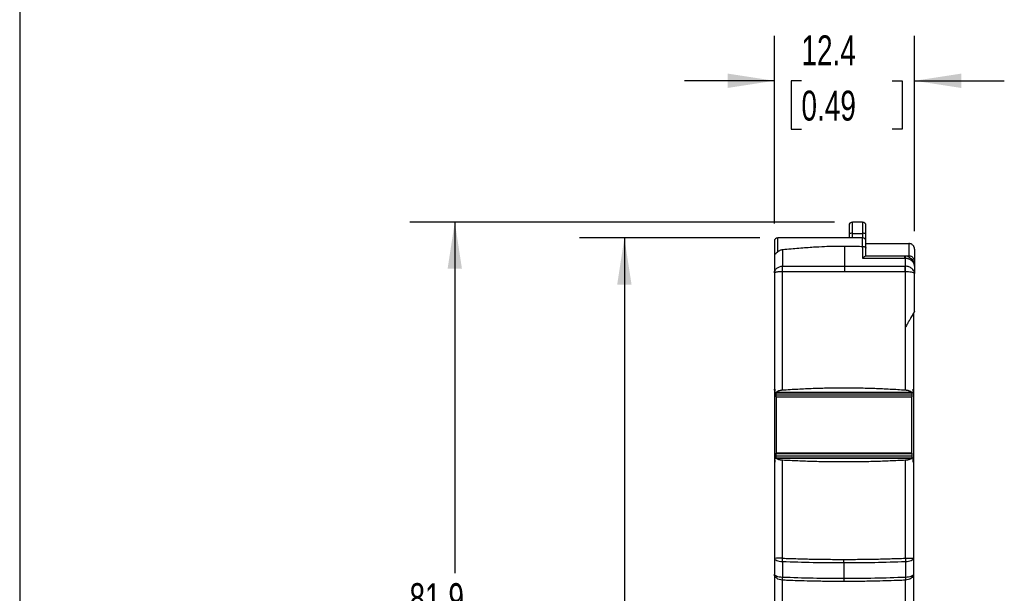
# Model space of a CAD drawing. Header units: millimetres. Extents: x 8 to 341, y 8 to 262.
# Tile 3 of 11: x 8 to 95, y 125 to 176. Entities that reach past the tile are written whole.
import ezdxf

# ---------------------------------------------------------------- set-up
doc = ezdxf.new("R2010")
doc.units = ezdxf.units.MM
doc.header["$LTSCALE"] = 1.25
doc.layers.add('DIMENSIONS', color=140, linetype='Continuous', lineweight=25)
doc.layers.add('TEXT', color=140, linetype='Continuous', lineweight=25)
doc.styles.add('SLDTEXTSTYLE0', font='TXT', dxfattribs={"width": 0.7})
doc.dimstyles.new('SLDDIMSTYLE0', dxfattribs={"dimtxt": 2.69751, "dimasz": 4.1275, "dimexe": 0, "dimexo": 0.0625, "dimgap": 0.674377, "dimtad": 0, "dimtih": 1, "dimtoh": 1, "dimrnd": 1e-09, "dimzin": 12, "dimdsep": 46, "dimtxsty": 'SLDTEXTSTYLE0', "dimsah": 1, "dimcen": 0.09, "dimadec": 0, "dimazin": 3, "dimtfac": 1, "dimtmove": 0, "dimatfit": 0, "dimfxl": 0, "dimfrac": 2, "dimtolj": 1, "dimtzin": 12, "dimarcsym": 0})
doc.dimstyles.new('SLDDIMSTYLE1', dxfattribs={"dimtxt": 2.69751, "dimasz": 4.1275, "dimexe": 0, "dimexo": 0.0625, "dimgap": 0.674377, "dimtad": 0, "dimtih": 1, "dimtoh": 1, "dimrnd": 1e-09, "dimzin": 12, "dimdsep": 46, "dimtxsty": 'SLDTEXTSTYLE0', "dimsah": 1, "dimcen": 0.09, "dimadec": 0, "dimazin": 3, "dimtfac": 1, "dimtofl": 0, "dimtmove": 0, "dimatfit": 3, "dimfxl": 0, "dimfrac": 2, "dimtolj": 1, "dimtzin": 12, "dimarcsym": 0})

# ---------------------------------------------------------------- blocks, each defined once
blk = doc.blocks.new('_D')
at = {"layer": 'DIMENSIONS'}
for p, q in [((74.693, 157.913), (74.693, 174.495)), ((87.093, 157.213), (87.093, 174.494)), ((74.693, 170.526), (66.756, 170.526)), ((77.085, 170.526), (76.179, 170.526)), ((76.179, 170.526), (76.179, 166.239)), ((85.101, 170.526), (86.006, 170.526)), ((86.006, 170.526), (86.006, 166.239)), ((87.093, 170.526), (95.031, 170.525)), ((76.179, 166.239), (77.085, 166.239)), ((86.006, 166.239), (85.101, 166.239))]:
    blk.add_line(p, q, dxfattribs=at)
for points in [[(74.693, 170.526), (70.566, 171.161), (70.566, 169.891)], [(87.093, 170.526), (91.221, 169.891), (91.221, 171.161)]]:
    blk.add_solid(points, dxfattribs=at)
at = {"layer": 'DIMENSIONS', "char_height": 2.6458, "attachment_point": 1, "style": 'SLDTEXTSTYLE0'}
for s, insert in [('12.4', (77.085, 174.54)), ('0.49', (77.085, 169.649))]:
    blk.add_mtext(s, dxfattribs=dict(at, insert=insert))
blk = doc.blocks.new('_D_1')
at = {"layer": 'DIMENSIONS'}
for p, q in [((73.405, 156.626), (57.455, 156.626)), ((61.424, 156.626), (61.424, 122.448)), ((57.416, 117.557), (56.51, 117.557)), ((56.51, 117.557), (56.51, 113.269)), ((65.431, 117.557), (66.337, 117.557)), ((66.337, 117.557), (66.337, 113.269)), ((56.51, 113.269), (57.416, 113.269)), ((66.337, 113.269), (65.431, 113.269)), ((61.424, 76.126), (61.424, 112.665)), ((73.905, 76.126), (57.455, 76.126))]:
    blk.add_line(p, q, dxfattribs=at)
for points in [[(61.424, 156.626), (60.789, 152.498), (62.059, 152.498)], [(61.424, 76.126), (62.059, 80.253), (60.789, 80.253)]]:
    blk.add_solid(points, dxfattribs=at)
at = {"layer": 'DIMENSIONS', "char_height": 2.6458, "attachment_point": 1, "style": 'SLDTEXTSTYLE0'}
for s, insert in [('80.5', (57.416, 121.571)), ('3.17', (57.416, 116.68))]:
    blk.add_mtext(s, dxfattribs=dict(at, insert=insert))
blk = doc.blocks.new('_D_2')
at = {"layer": 'DIMENSIONS'}
for p, q in [((80.005, 158.026), (42.455, 158.026)), ((46.424, 158.026), (46.424, 126.96)), ((42.416, 122.069), (41.51, 122.069)), ((41.51, 122.069), (41.51, 117.782)), ((50.431, 122.069), (51.337, 122.069)), ((51.337, 122.069), (51.337, 117.782)), ((41.51, 117.782), (42.416, 117.782)), ((51.337, 117.782), (50.431, 117.782)), ((46.424, 76.126), (46.424, 117.178)), ((73.905, 76.126), (42.455, 76.126))]:
    blk.add_line(p, q, dxfattribs=at)
for points in [[(46.424, 158.026), (45.789, 153.898), (47.059, 153.898)], [(46.424, 76.126), (47.059, 80.253), (45.789, 80.253)]]:
    blk.add_solid(points, dxfattribs=at)
at = {"layer": 'DIMENSIONS', "char_height": 2.6458, "attachment_point": 1, "style": 'SLDTEXTSTYLE0'}
for s, insert in [('81.9', (42.416, 126.084)), ('3.22', (42.416, 121.193))]:
    blk.add_mtext(s, dxfattribs=dict(at, insert=insert))

msp = doc.modelspace()

# ---------------------------------------------------------------- linework, layer by layer
for p, q in [((82.493, 158.026), (81.593, 158.026)), ((81.593, 157.026), (81.593, 158.026)), ((82.493, 158.026), (82.493, 157.026)), ((81.593, 156.626), (81.593, 157.026)), ((81.593, 157.026), (82.493, 157.026)), ((82.493, 157.026), (82.493, 156.626)), ((74.693, 156.326), (74.693, 155.058)), ((82.498, 156.626), (74.993, 156.626)), ((74.993, 155.394), (74.993, 156.626)), ((80.891, 155.909), (80.893, 154.135)), ((82.493, 156.626), (81.593, 156.626)), ((82.793, 156.135), (82.793, 156.326)), ((82.793, 156.126), (86.593, 156.126)), ((86.593, 156.126), (86.593, 155.026)), ((74.692, 155.058), (74.693, 153.534)), ((75.434, 154.133), (75.432, 155.601)), ((82.793, 155.026), (82.793, 155.717)), ((86.193, 155.026), (86.593, 155.026)), ((86.593, 155.026), (86.593, 154.916)), ((87.093, 155.626), (87.093, 154.526)), ((86.25, 155.023), (86.251, 155.016)), ((87.093, 154.526), (87.093, 154.16)), ((74.693, 153.534), (74.693, 143.231)), ((75.406, 143.177), (75.406, 153.631)), ((87.093, 153.479), (87.075, 153.591)), ((87.084, 153.49), (87.08, 153.559)), ((87.093, 153.479), (87.085, 153.49)), ((87.093, 154.116), (87.093, 153.479)), ((74.693, 143.168), (74.693, 143.231)), ((74.693, 143.168), (74.693, 136.785)), ((74.77, 142.916), (86.915, 142.916)), ((86.868, 142.942), (74.817, 142.942)), ((86.993, 143.231), (86.993, 143.168)), ((86.993, 143.168), (86.993, 136.724)), ((74.843, 142.745), (86.843, 142.745)), ((74.843, 142.566), (74.843, 142.745)), ((74.843, 142.566), (74.843, 137.578)), ((74.843, 142.566), (86.843, 142.566)), ((86.843, 142.745), (86.843, 142.566)), ((86.843, 137.578), (86.843, 142.566)), ((74.693, 136.785), (74.693, 128.276)), ((86.899, 137.151), (74.787, 137.151)), ((74.824, 137.136), (86.861, 137.136)), ((86.843, 137.578), (74.843, 137.578)), ((74.843, 137.532), (74.843, 137.578)), ((86.843, 137.532), (74.843, 137.532)), ((74.843, 137.308), (74.843, 137.532)), ((86.843, 137.308), (74.843, 137.308)), ((74.843, 137.151), (74.843, 137.308)), ((75.406, 128.292), (75.406, 136.957)), ((86.843, 137.578), (86.843, 137.532)), ((86.843, 137.532), (86.843, 137.308)), ((86.843, 137.308), (86.843, 137.151)), ((86.993, 136.68), (86.993, 136.526)), ((74.693, 128.276), (74.693, 126.87)), ((86.993, 128.276), (86.993, 126.87)), ((75.4, 128.004), (75.4, 126.598)), ((80.843, 127.899), (80.843, 126.486)), ((86.285, 128.004), (86.285, 126.598)), ((74.693, 126.87), (74.693, 77.229)), ((75.406, 103.48), (75.406, 126.346))]:
    msp.add_line(p, q)
at = {"flags": 128}
for points in [[(86.28, 128.292), (86.28, 129.376), (86.28, 130.459), (86.28, 131.543), (86.28, 132.626), (86.28, 133.709), (86.28, 134.792), (86.28, 135.874), (86.28, 136.957)], [(86.28, 103.48), (86.28, 106.172), (86.28, 108.914), (86.28, 111.703), (86.28, 114.54), (86.28, 117.423), (86.28, 120.353), (86.28, 123.327), (86.28, 126.346)]]:
    msp.add_lwpolyline(points, dxfattribs=at)
for centre, radius, start, end in [((81.593, 157.726), 0.3, 90, 180.00001), ((82.493, 157.726), 0.3, 0, 90), ((81.521, 156.606), 0.426, 80.27242, 122.34744), ((82.565, 156.606), 0.426, 57.65256, 99.72758), ((74.993, 156.326), 0.3, 90.00004, 180), ((82.493, 156.326), 0.3, 0, 89.60127), ((75.24, 120.012), 8.282, 88.85425, 93.7897)]:
    msp.add_arc(centre, radius, start, end)
for points, knots in [([(81.293, 157.726), (81.293, 157.726), (81.293, 157.649), (81.293, 157.375), (81.293, 157.178), (81.293, 156.966)], [0, 0, 0, 0, 0.5, 0.5, 1, 1, 1, 1]), ([(82.793, 156.966), (82.793, 156.996), (82.793, 157.056), (82.793, 157.144), (82.793, 157.227), (82.793, 157.307), (82.793, 157.382), (82.793, 157.449), (82.793, 157.529), (82.793, 157.594), (82.793, 157.654), (82.793, 157.695), (82.793, 157.722), (82.793, 157.725), (82.793, 157.726)], [0, 0, 0, 0, 0.071441, 0.14288, 0.214319, 0.285759, 0.357201, 0.42907, 0.494968, 0.636131, 0.702232, 0.814427, 0.916426, 1, 1, 1, 1]), ([(81.293, 156.966), (81.293, 156.9), (81.293, 156.776), (81.293, 156.674), (81.293, 156.626)], [0, 0, 0, 0, 0.53329, 1, 1, 1, 1]), ([(82.793, 156.326), (82.793, 156.326), (82.793, 156.391), (82.793, 156.622), (82.793, 156.787), (82.793, 156.966)], [0, 0, 0, 0, 0.5, 0.5, 1, 1, 1, 1]), ([(75.432, 155.601), (75.677, 155.624), (76.154, 155.67), (76.853, 155.73), (77.517, 155.781), (78.267, 155.831), (79.1, 155.874), (80.011, 155.904), (80.603, 155.907), (80.891, 155.909)], [0, 0, 0, 0, 0.1346686, 0.2628964, 0.3846926, 0.5000682, 0.6754289, 0.8420488, 1, 1, 1, 1]), ([(80.891, 155.909), (81.066, 155.908), (81.419, 155.906), (81.954, 155.895), (82.314, 155.882), (82.496, 155.875)], [0, 0, 0, 0, 0.326986, 0.6603, 1, 1, 1, 1]), ([(82.496, 155.875), (82.495, 156), (82.495, 156.204), (82.494, 156.425), (82.493, 156.563), (82.493, 156.635), (82.493, 156.619), (82.493, 156.615)], [0, 0, 0, 0, 0.302562, 0.490882, 0.70333, 0.939852, 1, 1, 1, 1]), ([(82.793, 155.717), (82.793, 155.755), (82.793, 155.814), (82.793, 155.883), (82.792, 155.945), (82.793, 155.996), (82.793, 156.051), (82.793, 156.092), (82.793, 156.12), (82.793, 156.133)], [0, 0, 0, 0, 0.237913, 0.37214, 0.452515, 0.660298, 0.736051, 0.882452, 1, 1, 1, 1]), ([(82.793, 156.161), (82.793, 156.169), (82.793, 156.226), (82.793, 156.303), (82.793, 156.318), (82.793, 156.326)], [0, 0, 0, 0, 0.0840077, 0.5426437, 1, 1, 1, 1]), ([(82.793, 155.826), (82.793, 155.851), (82.793, 155.923), (82.793, 156.028), (82.793, 156.094), (82.793, 156.126)], [0, 0, 0, 0, 0.224862, 0.634804, 1, 1, 1, 1]), ([(87.093, 155.626), (87.092, 155.65), (87.09, 155.696), (87.075, 155.76), (87.055, 155.818), (87.031, 155.869), (87.003, 155.912), (86.975, 155.949), (86.925, 156.003), (86.843, 156.065), (86.721, 156.116), (86.635, 156.123), (86.593, 156.126)], [0, 0, 0, 0, 0.092564, 0.178369, 0.257416, 0.329709, 0.395253, 0.454054, 0.506124, 0.677834, 0.842246, 1, 1, 1, 1]), ([(74.993, 155.394), (74.979, 155.382), (74.953, 155.359), (74.916, 155.326), (74.854, 155.268), (74.79, 155.209), (74.739, 155.15), (74.711, 155.108), (74.695, 155.076), (74.693, 155.064), (74.692, 155.058)], [0, 0, 0, 0, 0.0703132, 0.1370849, 0.2009036, 0.4295238, 0.5738522, 0.7184064, 0.8526667, 1, 1, 1, 1]), ([(74.993, 155.394), (75.014, 155.412), (75.056, 155.448), (75.125, 155.494), (75.209, 155.541), (75.311, 155.582), (75.392, 155.595), (75.432, 155.601)], [0, 0, 0, 0, 0.171787, 0.338379, 0.50123, 0.755484, 1, 1, 1, 1]), ([(82.496, 155.875), (82.497, 155.729), (82.499, 155.379), (82.499, 155.03), (82.499, 154.825)], [0, 0, 0, 0, 0.4166698, 1, 1, 1, 1]), ([(82.496, 155.875), (82.514, 155.875), (82.55, 155.873), (82.601, 155.865), (82.649, 155.852), (82.691, 155.836), (82.727, 155.815), (82.756, 155.793), (82.777, 155.768), (82.79, 155.743), (82.792, 155.726), (82.793, 155.717)], [0, 0, 0, 0, 0.111506, 0.222491, 0.333254, 0.444027, 0.554954, 0.666086, 0.777385, 0.888742, 1, 1, 1, 1]), ([(82.778, 155.026), (82.773, 155.025), (82.763, 155.025), (82.741, 155.017), (82.714, 155.004), (82.671, 154.978), (82.6, 154.927), (82.537, 154.863), (82.499, 154.825)], [0, 0, 0, 0, 0.094533, 0.198181, 0.311236, 0.433805, 0.665092, 1, 1, 1, 1]), ([(86.246, 154.825), (86.243, 154.844), (86.236, 154.884), (86.225, 154.937), (86.213, 154.984), (86.198, 155.019), (86.188, 155.023), (86.183, 155.026)], [0, 0, 0, 0, 0.150091, 0.32642, 0.528412, 0.754144, 1, 1, 1, 1]), ([(87.093, 154.526), (87.091, 154.551), (87.089, 154.597), (87.075, 154.659), (87.052, 154.728), (87.014, 154.801), (86.95, 154.881), (86.873, 154.944), (86.784, 154.991), (86.689, 155.02), (86.624, 155.024), (86.593, 155.026)], [0, 0, 0, 0, 0.113267, 0.205336, 0.27621, 0.426276, 0.554434, 0.680793, 0.795523, 0.900936, 1, 1, 1, 1]), ([(86.569, 154.94), (86.517, 154.961), (86.411, 155.005), (86.297, 155.016), (86.239, 155.021)], [0, 0, 0, 0, 0.493756, 1, 1, 1, 1]), ([(86.251, 155.016), (86.252, 155.013), (86.254, 155.006), (86.253, 154.95), (86.249, 154.872), (86.246, 154.825)], [0, 0, 0, 0, 0.218357, 0.529662, 1, 1, 1, 1]), ([(86.246, 154.825), (86.247, 154.729), (86.249, 154.498), (86.249, 154.268), (86.249, 154.133)], [0, 0, 0, 0, 0.416632, 1, 1, 1, 1]), ([(87.093, 154.116), (87.091, 154.142), (87.089, 154.193), (87.073, 154.269), (87.048, 154.34), (87.014, 154.408), (86.973, 154.47), (86.926, 154.528), (86.873, 154.58), (86.816, 154.627), (86.756, 154.669), (86.693, 154.705), (86.629, 154.736), (86.563, 154.762), (86.498, 154.783), (86.433, 154.8), (86.369, 154.812), (86.307, 154.821), (86.266, 154.824), (86.246, 154.825)], [0, 0, 0, 0, 0.0731614, 0.1445298, 0.2141052, 0.2818878, 0.3478775, 0.4120747, 0.4744793, 0.5350917, 0.593912, 0.6509405, 0.7061775, 0.7596233, 0.8112783, 0.8611429, 0.9092177, 0.9555032, 1, 1, 1, 1]), ([(86.551, 154.942), (86.635, 154.898), (86.826, 154.797), (86.992, 154.559), (87.079, 154.319), (87.088, 154.185), (87.093, 154.116)], [0, 0, 0, 0, 0.271199, 0.615111, 0.802647, 1, 1, 1, 1]), ([(74.693, 153.534), (74.693, 153.684), (74.771, 153.833), (75.043, 154.053), (75.235, 154.123), (75.434, 154.133)], [0, 0, 0, 0, 0.5, 0.5, 1, 1, 1, 1]), ([(75.406, 153.631), (75.377, 153.631), (75.321, 153.63), (75.239, 153.627), (75.156, 153.623), (75.073, 153.617), (74.989, 153.61), (74.913, 153.602), (74.84, 153.591), (74.777, 153.578), (74.735, 153.566), (74.701, 153.551), (74.696, 153.541), (74.693, 153.534)], [0, 0, 0, 0, 0.072935, 0.145871, 0.218806, 0.301916, 0.385026, 0.482806, 0.565989, 0.67766, 0.789332, 0.846709, 1, 1, 1, 1]), ([(80.893, 153.633), (80.664, 153.633), (80.205, 153.633), (79.518, 153.633), (78.831, 153.632), (78.144, 153.632), (77.458, 153.632), (76.773, 153.632), (76.089, 153.631), (75.633, 153.631), (75.406, 153.631)], [0, 0, 0, 0, 0.125084, 0.250144, 0.375179, 0.50019, 0.625177, 0.750141, 0.875082, 1, 1, 1, 1]), ([(80.893, 154.135), (80.893, 154.072), (80.893, 153.994), (80.893, 153.821), (80.893, 153.727), (80.893, 153.633)], [0, 0, 0, 0, 0.5, 0.5, 1, 1, 1, 1]), ([(86.28, 153.631), (86.056, 153.631), (85.609, 153.631), (84.937, 153.632), (84.264, 153.632), (83.591, 153.632), (82.917, 153.632), (82.243, 153.633), (81.568, 153.633), (81.118, 153.633), (80.893, 153.633)], [0, 0, 0, 0, 0.124953, 0.249918, 0.374897, 0.499889, 0.624896, 0.749916, 0.874951, 1, 1, 1, 1]), ([(86.28, 153.631), (86.278, 153.725), (86.274, 153.82), (86.264, 153.993), (86.257, 154.071), (86.249, 154.133)], [0, 0, 0, 0, 0.5, 0.5, 1, 1, 1, 1]), ([(86.28, 153.631), (86.28, 153.647), (86.282, 153.682), (86.284, 153.738), (86.286, 153.798), (86.287, 153.889), (86.287, 153.979), (86.285, 154.067), (86.283, 154.109), (86.281, 154.131)], [0, 0, 0, 0, 0.084254, 0.184708, 0.294143, 0.414882, 0.688404, 0.830486, 1, 1, 1, 1]), ([(87.085, 153.49), (87.082, 153.498), (87.074, 153.516), (86.998, 153.551), (86.831, 153.59), (86.565, 153.621), (86.371, 153.628), (86.28, 153.631)], [0, 0, 0, 0, 0.105133, 0.255258, 0.532336, 0.780606, 1, 1, 1, 1]), ([(87.075, 153.591), (87.073, 153.603), (87.066, 153.658), (87.004, 153.773), (86.861, 153.936), (86.605, 154.081), (86.387, 154.115), (86.281, 154.131)], [0, 0, 0, 0, 0.043005, 0.196383, 0.434177, 0.725968, 1, 1, 1, 1]), ([(87.093, 150.126), (87.092, 150.125), (87.091, 150.124), (87.084, 150.111), (87.073, 150.092), (87.057, 150.064), (87.036, 150.029), (87.011, 149.985), (86.965, 149.905), (86.887, 149.77), (86.766, 149.56), (86.621, 149.31), (86.456, 149.024), (86.34, 148.823), (86.281, 148.719)], [0, 0, 0, 0, 0.032047, 0.064539, 0.098039, 0.13306, 0.170054, 0.209404, 0.251428, 0.368882, 0.501125, 0.658963, 0.824553, 1, 1, 1, 1]), ([(86.993, 149.953), (86.993, 149.505), (86.993, 148.61), (86.993, 147.266), (86.993, 145.922), (86.993, 144.577), (86.993, 143.679), (86.993, 143.231)], [0, 0, 0, 0, 0.200006, 0.400003, 0.599997, 0.799994, 1, 1, 1, 1]), ([(74.817, 142.942), (74.81, 142.935), (74.797, 142.923), (74.779, 142.916), (74.765, 142.915), (74.753, 142.92), (74.738, 142.933), (74.722, 142.973), (74.72, 143.028), (74.719, 143.055)], [0, 0, 0, 0, 0.129998, 0.245087, 0.345316, 0.430772, 0.501605, 0.746658, 1, 1, 1, 1]), ([(74.817, 142.942), (74.834, 142.958), (74.867, 142.989), (74.927, 143.031), (74.991, 143.068), (75.062, 143.101), (75.14, 143.129), (75.225, 143.152), (75.313, 143.169), (75.375, 143.174), (75.406, 143.177)], [0, 0, 0, 0, 0.133853, 0.261661, 0.383581, 0.499793, 0.628613, 0.751959, 0.87595, 1, 1, 1, 1]), ([(74.843, 142.745), (74.843, 142.803), (74.843, 142.867), (74.843, 142.92), (74.843, 142.926)], [0, 0, 0, 0, 0.89626, 1, 1, 1, 1]), ([(75.406, 143.177), (75.631, 143.193), (76.083, 143.223), (76.761, 143.261), (77.44, 143.294), (78.12, 143.321), (78.8, 143.342), (79.481, 143.357), (80.162, 143.366), (80.843, 143.369), (81.524, 143.366), (82.204, 143.357), (82.885, 143.342), (83.565, 143.321), (84.245, 143.294), (84.924, 143.261), (85.602, 143.223), (86.054, 143.193), (86.28, 143.177)], [0, 0, 0, 0, 0.062564, 0.1251025, 0.187619, 0.2501172, 0.3126007, 0.3750733, 0.4375385, 0.5, 0.5624615, 0.6249267, 0.6873993, 0.7498828, 0.812381, 0.8748975, 0.937436, 1, 1, 1, 1]), ([(86.28, 143.177), (86.303, 143.175), (86.351, 143.171), (86.422, 143.159), (86.492, 143.144), (86.56, 143.124), (86.628, 143.099), (86.696, 143.067), (86.76, 143.03), (86.819, 142.988), (86.851, 142.958), (86.868, 142.942)], [0, 0, 0, 0, 0.095898, 0.193593, 0.293315, 0.395281, 0.499693, 0.620324, 0.745327, 0.867942, 1, 1, 1, 1]), ([(86.843, 142.926), (86.843, 142.92), (86.843, 142.867), (86.843, 142.803), (86.843, 142.745)], [0, 0, 0, 0, 0.10374, 1, 1, 1, 1]), ([(86.966, 143.055), (86.966, 143.044), (86.965, 143.022), (86.962, 142.99), (86.957, 142.964), (86.95, 142.943), (86.94, 142.926), (86.926, 142.916), (86.91, 142.915), (86.89, 142.922), (86.877, 142.934), (86.868, 142.942)], [0, 0, 0, 0, 0.103222, 0.204402, 0.30395, 0.402299, 0.499898, 0.619698, 0.749839, 0.842027, 1, 1, 1, 1]), ([(74.722, 136.99), (74.722, 136.994), (74.722, 137.024), (74.728, 137.082), (74.747, 137.134), (74.782, 137.158), (74.808, 137.144), (74.824, 137.136)], [0, 0, 0, 0, 0.031576, 0.275921, 0.514931, 0.712462, 1, 1, 1, 1]), ([(75.406, 136.957), (75.382, 136.958), (75.335, 136.962), (75.266, 136.97), (75.197, 136.982), (75.131, 136.997), (75.063, 137.016), (74.996, 137.04), (74.932, 137.068), (74.874, 137.1), (74.841, 137.123), (74.824, 137.136)], [0, 0, 0, 0, 0.09602, 0.19378, 0.293496, 0.395377, 0.499613, 0.620397, 0.745399, 0.86816, 1, 1, 1, 1]), ([(86.28, 136.957), (86.054, 136.945), (85.602, 136.921), (84.924, 136.891), (84.245, 136.865), (83.565, 136.844), (82.885, 136.828), (82.204, 136.816), (81.524, 136.809), (80.843, 136.807), (80.162, 136.809), (79.481, 136.816), (78.8, 136.828), (78.12, 136.844), (77.44, 136.865), (76.761, 136.891), (76.083, 136.921), (75.631, 136.945), (75.406, 136.957)], [0, 0, 0, 0, 0.062563, 0.125101, 0.187617, 0.250115, 0.312599, 0.375072, 0.437538, 0.5, 0.562462, 0.624928, 0.687401, 0.749885, 0.812383, 0.874899, 0.937437, 1, 1, 1, 1]), ([(86.861, 137.136), (86.844, 137.123), (86.81, 137.099), (86.751, 137.067), (86.687, 137.04), (86.617, 137.015), (86.54, 136.993), (86.457, 136.976), (86.37, 136.963), (86.31, 136.959), (86.28, 136.957)], [0, 0, 0, 0, 0.133492, 0.261182, 0.383225, 0.499798, 0.628434, 0.751834, 0.875883, 1, 1, 1, 1]), ([(86.963, 136.99), (86.963, 137), (86.962, 137.019), (86.96, 137.046), (86.954, 137.088), (86.938, 137.136), (86.909, 137.153), (86.882, 137.149), (86.868, 137.14), (86.861, 137.136)], [0, 0, 0, 0, 0.085171, 0.168837, 0.254335, 0.49961, 0.748675, 0.87361, 1, 1, 1, 1]), ([(86.993, 136.785), (86.993, 136.313), (86.993, 135.368), (86.993, 133.95), (86.993, 132.532), (86.993, 131.114), (86.993, 129.695), (86.993, 128.749), (86.993, 128.276)], [0, 0, 0, 0, 0.166676, 0.333341, 0.5, 0.66666, 0.833324, 1, 1, 1, 1]), ([(74.693, 128.276), (74.693, 128.21), (74.766, 128.144), (75.024, 128.044), (75.207, 128.012), (75.4, 128.004)], [0, 0, 0, 0, 0.5, 0.5, 1, 1, 1, 1]), ([(75.4, 128.004), (75.4, 128.031), (75.4, 128.077), (75.401, 128.126), (75.401, 128.146)], [0, 0, 0, 0, 0.575417, 1, 1, 1, 1]), ([(75.401, 128.146), (75.402, 128.17), (75.403, 128.207), (75.404, 128.256), (75.405, 128.28), (75.406, 128.292)], [0, 0, 0, 0, 0.501002, 0.750899, 1, 1, 1, 1]), ([(75.406, 128.292), (75.631, 128.284), (76.083, 128.267), (76.761, 128.247), (77.44, 128.229), (78.12, 128.214), (78.8, 128.203), (79.481, 128.195), (80.162, 128.19), (80.616, 128.189), (80.843, 128.189)], [0, 0, 0, 0, 0.125049, 0.250078, 0.375089, 0.500087, 0.625073, 0.750052, 0.875027, 1, 1, 1, 1]), ([(80.843, 128.189), (81.07, 128.189), (81.523, 128.19), (82.204, 128.195), (82.885, 128.203), (83.565, 128.214), (84.245, 128.229), (84.924, 128.247), (85.602, 128.267), (86.054, 128.284), (86.28, 128.292)], [0, 0, 0, 0, 0.1249621, 0.2499288, 0.3749031, 0.4998882, 0.6248874, 0.7499036, 0.8749401, 1, 1, 1, 1]), ([(86.28, 128.292), (86.473, 128.292), (86.658, 128.29), (86.918, 128.284), (86.993, 128.28), (86.993, 128.276)], [0, 0, 0, 0, 0.5, 0.5, 1, 1, 1, 1]), ([(86.285, 128.004), (86.478, 128.012), (86.661, 128.044), (86.919, 128.144), (86.993, 128.21), (86.993, 128.276)], [0, 0, 0, 0, 0.5, 0.5, 1, 1, 1, 1]), ([(75.4, 126.598), (75.207, 126.605), (75.024, 126.638), (74.766, 126.737), (74.693, 126.803), (74.693, 126.87)], [0, 0, 0, 0, 0.5, 0.5, 1, 1, 1, 1]), ([(75.406, 126.346), (75.212, 126.36), (75.027, 126.422), (74.767, 126.613), (74.693, 126.741), (74.693, 126.87)], [0, 0, 0, 0, 0.5, 0.5, 1, 1, 1, 1]), ([(80.843, 126.233), (80.732, 126.233), (80.43, 126.232), (79.854, 126.234), (79.176, 126.241), (78.496, 126.254), (77.703, 126.27), (76.84, 126.29), (76.01, 126.32), (75.567, 126.339), (75.406, 126.346)], [0, 0, 0, 0, 0.060597, 0.166349, 0.317256, 0.433941, 0.541069, 0.754643, 0.910682, 1, 1, 1, 1]), ([(86.28, 126.346), (86.175, 126.341), (85.927, 126.331), (85.34, 126.308), (84.534, 126.283), (83.648, 126.262), (82.852, 126.247), (82.129, 126.237), (81.45, 126.233), (81.021, 126.233), (80.843, 126.233)], [0, 0, 0, 0, 0.05791, 0.137556, 0.324659, 0.503703, 0.626113, 0.763501, 0.9018, 1, 1, 1, 1]), ([(86.993, 126.87), (86.993, 126.741), (86.918, 126.613), (86.658, 126.422), (86.473, 126.36), (86.28, 126.346)], [0, 0, 0, 0, 0.5, 0.5, 1, 1, 1, 1]), ([(86.993, 126.87), (86.993, 126.803), (86.919, 126.737), (86.661, 126.638), (86.478, 126.605), (86.285, 126.598)], [0, 0, 0, 0, 0.5, 0.5, 1, 1, 1, 1]), ([(86.993, 126.87), (86.993, 126.463), (86.993, 125.651), (86.993, 124.442), (86.993, 123.239), (86.993, 122.044), (86.993, 120.856), (86.993, 119.676), (86.993, 118.503), (86.993, 117.337), (86.993, 116.178), (86.993, 115.027), (86.993, 113.883), (86.993, 110.846), (86.993, 106.025), (86.993, 99.636), (86.993, 93.544), (86.993, 89.137), (86.993, 86.216), (86.993, 84.652), (86.993, 83.114), (86.993, 81.602), (86.993, 80.117), (86.993, 78.656), (86.993, 77.705), (86.993, 77.229)], [0, 0, 0, 0, 0.020808, 0.041611, 0.062411, 0.083209, 0.104006, 0.124802, 0.145598, 0.166396, 0.187195, 0.207998, 0.228805, 0.249617, 0.374795, 0.5, 0.625178, 0.750384, 0.786051, 0.821708, 0.85736, 0.89301, 0.928664, 0.964326, 1, 1, 1, 1])]:
    msp.add_open_spline(points, degree=3, knots=knots)
for points in [[(82.778, 155.026), (83.915, 155.026), (85.052, 155.026), (86.183, 155.026)], [(86.183, 155.026), (86.205, 155.026), (86.227, 155.025), (86.25, 155.023)], [(82.499, 154.825), (83.751, 154.825), (85.001, 154.825), (86.246, 154.825)], [(75.406, 153.631), (75.407, 153.725), (75.41, 153.82), (75.415, 153.906)], [(75.415, 153.906), (75.42, 153.993), (75.427, 154.071), (75.434, 154.133)], [(75.434, 154.133), (77.246, 154.134), (79.07, 154.135), (80.893, 154.135)], [(80.893, 154.135), (82.682, 154.135), (84.471, 154.134), (86.249, 154.133)], [(86.281, 154.131), (86.271, 154.132), (86.26, 154.133), (86.249, 154.133)], [(86.281, 148.719), (86.28, 150.358), (86.28, 151.996), (86.28, 153.631)], [(87.093, 150.126), (87.093, 151.245), (87.093, 152.362), (87.093, 153.479)], [(86.28, 143.177), (86.28, 145.026), (86.28, 146.874), (86.281, 148.719)], [(74.693, 143.726), (74.693, 143.593), (74.693, 143.327), (74.693, 143.06), (74.693, 142.926)], [(74.693, 143.231), (74.693, 143.235), (74.702, 143.24), (74.72, 143.245)], [(74.72, 143.245), (74.719, 143.182), (74.719, 143.119), (74.719, 143.055)], [(86.965, 143.245), (86.983, 143.24), (86.993, 143.235), (86.993, 143.231)], [(86.966, 143.055), (86.966, 143.119), (86.966, 143.182), (86.965, 143.245)], [(74.693, 142.126), (74.693, 141.993), (74.693, 141.727), (74.693, 141.459), (74.693, 141.326)], [(74.693, 140.526), (74.693, 140.393), (74.693, 140.127), (74.693, 139.859), (74.693, 139.726)], [(74.693, 138.926), (74.693, 138.793), (74.693, 138.526), (74.693, 138.259), (74.693, 138.126)], [(74.693, 137.326), (74.693, 137.193), (74.693, 136.926), (74.693, 136.659), (74.693, 136.526)], [(74.723, 136.801), (74.703, 136.796), (74.693, 136.791), (74.693, 136.785)], [(74.722, 136.99), (74.723, 136.927), (74.723, 136.864), (74.723, 136.801)], [(86.962, 136.801), (86.962, 136.864), (86.963, 136.927), (86.963, 136.99)], [(86.993, 136.785), (86.993, 136.791), (86.982, 136.796), (86.962, 136.801)], [(80.843, 127.899), (80.843, 127.991), (80.843, 128.091), (80.843, 128.189)], [(86.28, 128.292), (86.282, 128.244), (86.283, 128.194), (86.284, 128.146)], [(86.284, 128.146), (86.285, 128.098), (86.285, 128.05), (86.285, 128.004)], [(74.693, 127.726), (74.693, 127.593), (74.693, 127.326), (74.693, 127.059), (74.693, 126.926)], [(75.4, 128.004), (77.206, 127.935), (79.024, 127.899), (80.843, 127.899)], [(80.843, 127.899), (82.661, 127.899), (84.479, 127.935), (86.285, 128.004)], [(80.843, 126.486), (79.024, 126.486), (77.206, 126.523), (75.4, 126.598)], [(75.401, 126.465), (75.4, 126.507), (75.4, 126.552), (75.4, 126.598)], [(75.406, 126.346), (75.404, 126.383), (75.402, 126.423), (75.401, 126.465)], [(86.285, 126.598), (84.479, 126.523), (82.661, 126.486), (80.843, 126.486)], [(80.843, 126.486), (80.843, 126.394), (80.843, 126.307), (80.843, 126.233)], [(86.284, 126.465), (86.283, 126.423), (86.282, 126.383), (86.28, 126.346)], [(86.285, 126.598), (86.285, 126.552), (86.285, 126.507), (86.284, 126.465)]]:
    msp.add_open_spline(points, degree=3)
at = {"layer": 'TEXT'}
msp.add_line((7.937, 261.938), (7.937, 7.937), dxfattribs=at)

# ---------------------------------------------------------------- dimensions: what is measured, and where the dimension line sits
at = {"layer": 'DIMENSIONS'}
for base, p1, p2, angle, dimstyle, picture, middle in [((87.093, 170.526), (74.693, 156.326), (87.093, 155.626), 359.99798, 'SLDDIMSTYLE0', '_D', (81.093, 170.526)), ((46.424, 76.126), (81.593, 158.026), (75.493, 76.126), 270, 'SLDDIMSTYLE1', '_D_2', (46.424, 122.069)), ((61.424, 76.126), (74.993, 156.626), (75.493, 76.126), 270, 'SLDDIMSTYLE1', '_D_1', (61.424, 117.557))]:
    dim = msp.add_linear_dim(base=base, p1=p1, p2=p2, angle=angle, dimstyle=dimstyle, dxfattribs=at)
    dim.commit()
    dim.dimension.update_dxf_attribs({"geometry": picture, "text_midpoint": middle, "dimtype": 160})

doc.saveas('drawing.dxf')
